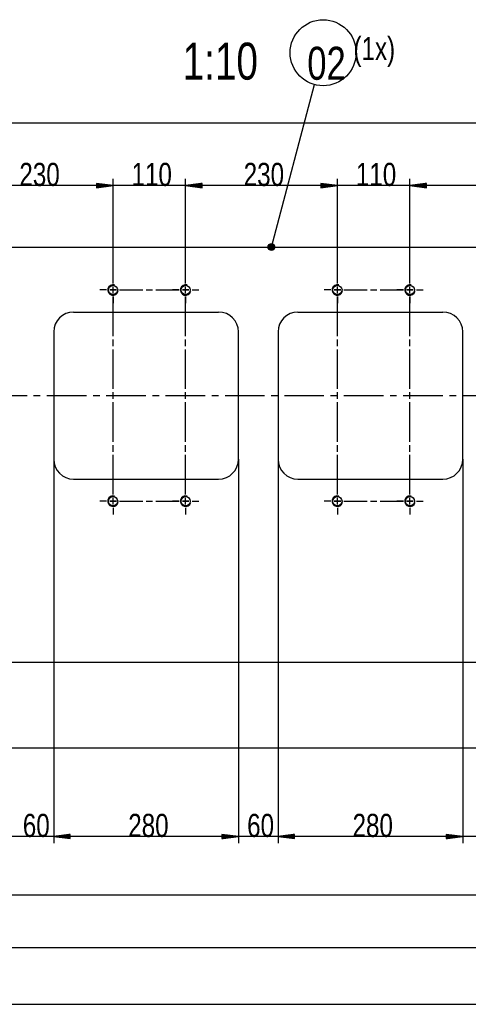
# Model space of a CAD drawing. Header units: millimetres. Extents: x 594 to 1189, y 0 to 841.
# Tile 10 of 16: x 986 to 1054, y 364 to 514. Entities that reach past the tile are written whole.
import ezdxf

# ---------------------------------------------------------------- set-up
doc = ezdxf.new("R2010")
doc.units = ezdxf.units.MM
doc.layers.add('201', color=7, linetype='Continuous')
doc.styles.add('SEACAD_Arial', font='arial.ttf', dxfattribs={"width": 0.75})

msp = doc.modelspace()

# ---------------------------------------------------------------- linework, layer by layer
at = {"layer": '201', "color": 7, "linetype": 'Continuous'}
for p, q in [((1024.58, 479.19), (1031.13, 503.79)), ((743.48, 497.98), (1119.28, 497.98)), ((1000.58, 474.69), (1000.58, 489.5)), ((1000.58, 474.69), (1000.58, 489.5)), ((1011.58, 474.69), (1011.58, 489.5)), ((1011.58, 474.69), (1011.58, 489.5)), ((1034.58, 474.69), (1034.58, 489.5)), ((1034.58, 474.69), (1034.58, 489.5)), ((1045.58, 474.69), (1045.58, 489.5)), ((1045.58, 474.69), (1045.58, 489.5)), ((1000.58, 488.5), (977.58, 488.5)), ((1020.33, 488.5), (991.83, 488.5)), ((1000.58, 488.5), (998.08, 488.83)), ((998.08, 488.83), (998.08, 488.17)), ((1000.58, 488.5), (998.08, 488.83)), ((998.08, 488.83), (998.08, 488.17)), ((998.08, 488.81), (998.26, 488.81)), ((998.08, 488.81), (998.26, 488.81)), ((998.08, 488.81), (998.26, 488.81)), ((998.08, 488.81), (998.26, 488.81)), ((998.08, 488.76), (998.65, 488.76)), ((998.08, 488.76), (998.65, 488.76)), ((998.08, 488.71), (999.03, 488.71)), ((998.08, 488.71), (999.03, 488.71)), ((998.08, 488.66), (999.42, 488.66)), ((998.08, 488.66), (999.42, 488.66)), ((998.08, 488.6), (999.81, 488.6)), ((998.08, 488.6), (999.81, 488.6)), ((998.08, 488.55), (1000.19, 488.55)), ((998.08, 488.55), (1000.19, 488.55)), ((998.08, 488.17), (1000.58, 488.5)), ((998.08, 488.5), (1000.58, 488.5)), ((998.08, 488.5), (1000.58, 488.5)), ((998.08, 488.17), (1000.58, 488.5)), ((998.08, 488.5), (1000.58, 488.5)), ((998.08, 488.5), (1000.58, 488.5)), ((998.08, 488.45), (1000.19, 488.45)), ((998.08, 488.45), (1000.19, 488.45)), ((998.08, 488.4), (999.81, 488.4)), ((998.08, 488.4), (999.81, 488.4)), ((998.08, 488.35), (999.42, 488.35)), ((998.08, 488.35), (999.42, 488.35)), ((998.08, 488.3), (999.03, 488.3)), ((998.08, 488.3), (999.03, 488.3)), ((998.08, 488.25), (998.65, 488.25)), ((998.08, 488.25), (998.65, 488.25)), ((998.08, 488.2), (998.26, 488.2)), ((998.08, 488.2), (998.26, 488.2)), ((998.08, 488.2), (998.26, 488.2)), ((998.08, 488.2), (998.26, 488.2)), ((1014.08, 488.83), (1011.58, 488.5)), ((1014.08, 488.83), (1011.58, 488.5)), ((1034.58, 488.5), (1011.58, 488.5)), ((1011.58, 488.5), (1014.08, 488.17)), ((1014.08, 488.5), (1011.58, 488.5)), ((1014.08, 488.5), (1011.58, 488.5)), ((1011.58, 488.5), (1014.08, 488.17)), ((1014.08, 488.5), (1011.58, 488.5)), ((1014.08, 488.5), (1011.58, 488.5)), ((1014.08, 488.55), (1011.96, 488.55)), ((1014.08, 488.55), (1011.96, 488.55)), ((1014.08, 488.45), (1011.96, 488.45)), ((1014.08, 488.45), (1011.96, 488.45)), ((1014.08, 488.6), (1012.35, 488.6)), ((1014.08, 488.6), (1012.35, 488.6)), ((1014.08, 488.4), (1012.35, 488.4)), ((1014.08, 488.4), (1012.35, 488.4)), ((1014.08, 488.66), (1012.74, 488.66)), ((1014.08, 488.66), (1012.74, 488.66)), ((1014.08, 488.35), (1012.74, 488.35)), ((1014.08, 488.35), (1012.74, 488.35)), ((1014.08, 488.71), (1013.12, 488.71)), ((1014.08, 488.71), (1013.12, 488.71)), ((1014.08, 488.3), (1013.12, 488.3)), ((1014.08, 488.3), (1013.12, 488.3)), ((1014.08, 488.76), (1013.51, 488.76)), ((1014.08, 488.76), (1013.51, 488.76)), ((1014.08, 488.25), (1013.51, 488.25)), ((1014.08, 488.25), (1013.51, 488.25)), ((1014.08, 488.81), (1013.89, 488.81)), ((1014.08, 488.81), (1013.89, 488.81)), ((1014.08, 488.81), (1013.89, 488.81)), ((1014.08, 488.81), (1013.89, 488.81)), ((1014.08, 488.2), (1013.89, 488.2)), ((1014.08, 488.2), (1013.89, 488.2)), ((1014.08, 488.2), (1013.89, 488.2)), ((1014.08, 488.2), (1013.89, 488.2)), ((1014.08, 488.17), (1014.08, 488.83)), ((1014.08, 488.17), (1014.08, 488.83)), ((1054.33, 488.5), (1025.83, 488.5)), ((1034.58, 488.5), (1032.08, 488.83)), ((1032.08, 488.83), (1032.08, 488.17)), ((1034.58, 488.5), (1032.08, 488.83)), ((1032.08, 488.83), (1032.08, 488.17)), ((1032.08, 488.81), (1032.26, 488.81)), ((1032.08, 488.81), (1032.26, 488.81)), ((1032.08, 488.81), (1032.26, 488.81)), ((1032.08, 488.81), (1032.26, 488.81)), ((1032.08, 488.76), (1032.65, 488.76)), ((1032.08, 488.76), (1032.65, 488.76)), ((1032.08, 488.71), (1033.03, 488.71)), ((1032.08, 488.71), (1033.03, 488.71)), ((1032.08, 488.66), (1033.42, 488.66)), ((1032.08, 488.66), (1033.42, 488.66)), ((1032.08, 488.6), (1033.81, 488.6)), ((1032.08, 488.6), (1033.81, 488.6)), ((1032.08, 488.55), (1034.19, 488.55)), ((1032.08, 488.55), (1034.19, 488.55)), ((1032.08, 488.17), (1034.58, 488.5)), ((1032.08, 488.5), (1034.58, 488.5)), ((1032.08, 488.5), (1034.58, 488.5)), ((1032.08, 488.17), (1034.58, 488.5)), ((1032.08, 488.5), (1034.58, 488.5)), ((1032.08, 488.5), (1034.58, 488.5)), ((1032.08, 488.45), (1034.19, 488.45)), ((1032.08, 488.45), (1034.19, 488.45)), ((1032.08, 488.4), (1033.81, 488.4)), ((1032.08, 488.4), (1033.81, 488.4)), ((1032.08, 488.35), (1033.42, 488.35)), ((1032.08, 488.35), (1033.42, 488.35)), ((1032.08, 488.3), (1033.03, 488.3)), ((1032.08, 488.3), (1033.03, 488.3)), ((1032.08, 488.25), (1032.65, 488.25)), ((1032.08, 488.25), (1032.65, 488.25)), ((1032.08, 488.2), (1032.26, 488.2)), ((1032.08, 488.2), (1032.26, 488.2)), ((1032.08, 488.2), (1032.26, 488.2)), ((1032.08, 488.2), (1032.26, 488.2)), ((1048.08, 488.83), (1045.58, 488.5)), ((1048.08, 488.83), (1045.58, 488.5)), ((1068.58, 488.5), (1045.58, 488.5)), ((1045.58, 488.5), (1048.08, 488.17)), ((1048.08, 488.5), (1045.58, 488.5)), ((1048.08, 488.5), (1045.58, 488.5)), ((1045.58, 488.5), (1048.08, 488.17)), ((1048.08, 488.5), (1045.58, 488.5)), ((1048.08, 488.5), (1045.58, 488.5)), ((1048.08, 488.55), (1045.96, 488.55)), ((1048.08, 488.55), (1045.96, 488.55)), ((1048.08, 488.45), (1045.96, 488.45)), ((1048.08, 488.45), (1045.96, 488.45)), ((1048.08, 488.6), (1046.35, 488.6)), ((1048.08, 488.6), (1046.35, 488.6)), ((1048.08, 488.4), (1046.35, 488.4)), ((1048.08, 488.4), (1046.35, 488.4)), ((1048.08, 488.66), (1046.74, 488.66)), ((1048.08, 488.66), (1046.74, 488.66)), ((1048.08, 488.35), (1046.74, 488.35)), ((1048.08, 488.35), (1046.74, 488.35)), ((1048.08, 488.71), (1047.12, 488.71)), ((1048.08, 488.71), (1047.12, 488.71)), ((1048.08, 488.3), (1047.12, 488.3)), ((1048.08, 488.3), (1047.12, 488.3)), ((1048.08, 488.76), (1047.51, 488.76)), ((1048.08, 488.76), (1047.51, 488.76)), ((1048.08, 488.25), (1047.51, 488.25)), ((1048.08, 488.25), (1047.51, 488.25)), ((1048.08, 488.81), (1047.89, 488.81)), ((1048.08, 488.81), (1047.89, 488.81)), ((1048.08, 488.81), (1047.89, 488.81)), ((1048.08, 488.81), (1047.89, 488.81)), ((1048.08, 488.2), (1047.89, 488.2)), ((1048.08, 488.2), (1047.89, 488.2)), ((1048.08, 488.2), (1047.89, 488.2)), ((1048.08, 488.2), (1047.89, 488.2)), ((1048.08, 488.17), (1048.08, 488.83)), ((1048.08, 488.17), (1048.08, 488.83)), ((743.48, 479.19), (1118.28, 479.19)), ((1000.58, 473.69), (1000.58, 474.69)), ((1000.58, 473.69), (1000.58, 474.69)), ((1011.58, 473.69), (1011.58, 474.69)), ((1011.58, 473.69), (1011.58, 474.69)), ((1034.58, 473.69), (1034.58, 474.69)), ((1034.58, 473.69), (1034.58, 474.69)), ((1045.58, 473.69), (1045.58, 474.69)), ((1045.58, 473.69), (1045.58, 474.69)), ((1000.58, 472.19), (1000.58, 473.19)), ((1000.58, 472.19), (1000.58, 473.19)), ((1011.58, 472.19), (1011.58, 473.19)), ((1011.58, 472.19), (1011.58, 473.19)), ((1034.58, 472.19), (1034.58, 473.19)), ((1034.58, 472.19), (1034.58, 473.19)), ((1045.58, 472.19), (1045.58, 473.19)), ((1045.58, 472.19), (1045.58, 473.19)), ((999.58, 472.69), (998.58, 472.69)), ((999.58, 472.69), (998.58, 472.69)), ((1001.08, 472.69), (1000.08, 472.69)), ((1000.08, 472.69), (1001.08, 472.69)), ((1000.58, 465.69), (1000.58, 471.69)), ((1000.58, 471.69), (1000.58, 470.69)), ((1001.58, 472.69), (1002.58, 472.69)), ((1001.58, 472.69), (1005.08, 472.69)), ((1005.58, 472.69), (1006.58, 472.69)), ((1007.08, 472.69), (1010.58, 472.69)), ((1010.58, 472.69), (1009.58, 472.69)), ((1012.08, 472.69), (1011.08, 472.69)), ((1011.08, 472.69), (1012.08, 472.69)), ((1011.58, 465.69), (1011.58, 471.69)), ((1011.58, 471.69), (1011.58, 470.69)), ((1012.58, 472.69), (1013.58, 472.69)), ((1012.58, 472.69), (1013.58, 472.69)), ((1033.58, 472.69), (1032.58, 472.69)), ((1033.58, 472.69), (1032.58, 472.69)), ((1035.08, 472.69), (1034.08, 472.69)), ((1034.08, 472.69), (1035.08, 472.69)), ((1034.58, 465.69), (1034.58, 471.69)), ((1034.58, 471.69), (1034.58, 470.69)), ((1035.58, 472.69), (1036.58, 472.69)), ((1035.58, 472.69), (1039.08, 472.69)), ((1039.58, 472.69), (1040.58, 472.69)), ((1041.08, 472.69), (1044.58, 472.69)), ((1044.58, 472.69), (1043.58, 472.69)), ((1046.08, 472.69), (1045.08, 472.69)), ((1045.08, 472.69), (1046.08, 472.69)), ((1045.58, 465.69), (1045.58, 471.69)), ((1045.58, 471.69), (1045.58, 470.69)), ((1046.58, 472.69), (1047.58, 472.69)), ((1046.58, 472.69), (1047.58, 472.69)), ((994.58, 469.34), (1016.58, 469.34)), ((1028.58, 469.34), (1050.58, 469.34)), ((991.58, 466.34), (991.58, 447.04)), ((1019.58, 447.04), (1019.58, 466.34)), ((1025.58, 466.34), (1025.58, 447.04)), ((1053.58, 447.04), (1053.58, 466.34)), ((1000.58, 464.19), (1000.58, 465.19)), ((1011.58, 464.19), (1011.58, 465.19)), ((1034.58, 464.19), (1034.58, 465.19)), ((1045.58, 464.19), (1045.58, 465.19)), ((1000.58, 457.69), (1000.58, 463.69)), ((1011.58, 457.69), (1011.58, 463.69)), ((1034.58, 457.69), (1034.58, 463.69)), ((1045.58, 457.69), (1045.58, 463.69)), ((981.54, 456.69), (987.54, 456.69)), ((988.54, 456.69), (989.54, 456.69)), ((990.54, 456.69), (996.55, 456.69)), ((997.55, 456.69), (998.55, 456.69)), ((999.55, 456.69), (1005.55, 456.69)), ((1000.58, 456.19), (1000.58, 457.19)), ((1006.55, 456.69), (1007.55, 456.69)), ((1008.55, 456.69), (1014.55, 456.69)), ((1011.58, 456.19), (1011.58, 457.19)), ((1015.55, 456.69), (1016.55, 456.69)), ((1017.55, 456.69), (1023.55, 456.69)), ((1024.55, 456.69), (1025.55, 456.69)), ((1026.55, 456.69), (1032.55, 456.69)), ((1033.55, 456.69), (1034.55, 456.69)), ((1034.58, 456.19), (1034.58, 457.19)), ((1035.55, 456.69), (1041.56, 456.69)), ((1042.56, 456.69), (1043.56, 456.69)), ((1044.56, 456.69), (1050.56, 456.69)), ((1045.58, 456.19), (1045.58, 457.19)), ((1051.56, 456.69), (1052.56, 456.69)), ((1053.56, 456.69), (1059.56, 456.69)), ((1000.58, 449.69), (1000.58, 455.69)), ((1011.58, 449.69), (1011.58, 455.69)), ((1034.58, 449.69), (1034.58, 455.69)), ((1045.58, 449.69), (1045.58, 455.69)), ((1000.58, 448.19), (1000.58, 449.19)), ((1011.58, 448.19), (1011.58, 449.19)), ((1034.58, 448.19), (1034.58, 449.19)), ((1045.58, 448.19), (1045.58, 449.19)), ((1000.58, 441.69), (1000.58, 447.69)), ((1011.58, 441.69), (1011.58, 447.69)), ((1034.58, 441.69), (1034.58, 447.69)), ((1045.58, 441.69), (1045.58, 447.69)), ((991.58, 447.04), (991.58, 388.9)), ((991.58, 447.04), (991.58, 388.9)), ((1019.58, 447.04), (1019.58, 388.9)), ((1019.58, 447.04), (1019.58, 388.9)), ((1025.58, 447.04), (1025.58, 388.9)), ((1025.58, 447.04), (1025.58, 388.9)), ((1053.58, 447.04), (1053.58, 388.9)), ((1053.58, 447.04), (1053.58, 388.9)), ((994.58, 444.04), (1016.58, 444.04)), ((1028.58, 444.04), (1050.58, 444.04)), ((1000.58, 441.69), (1000.58, 442.69)), ((1011.58, 441.69), (1011.58, 442.69)), ((1034.58, 441.69), (1034.58, 442.69)), ((1045.58, 441.69), (1045.58, 442.69)), ((999.58, 440.69), (998.58, 440.69)), ((999.58, 440.69), (998.58, 440.69)), ((1001.08, 440.69), (1000.08, 440.69)), ((1000.08, 440.69), (1001.08, 440.69)), ((1000.58, 440.19), (1000.58, 441.19)), ((1000.58, 440.19), (1000.58, 441.19)), ((1001.58, 440.69), (1002.58, 440.69)), ((1001.58, 440.69), (1005.08, 440.69)), ((1005.58, 440.69), (1006.58, 440.69)), ((1007.08, 440.69), (1010.58, 440.69)), ((1010.58, 440.69), (1009.58, 440.69)), ((1011.08, 440.69), (1012.08, 440.69)), ((1012.08, 440.69), (1011.08, 440.69)), ((1011.58, 440.19), (1011.58, 441.19)), ((1011.58, 440.19), (1011.58, 441.19)), ((1012.58, 440.69), (1013.58, 440.69)), ((1012.58, 440.69), (1013.58, 440.69)), ((1033.58, 440.69), (1032.58, 440.69)), ((1033.58, 440.69), (1032.58, 440.69)), ((1035.08, 440.69), (1034.08, 440.69)), ((1034.08, 440.69), (1035.08, 440.69)), ((1034.58, 440.19), (1034.58, 441.19)), ((1034.58, 440.19), (1034.58, 441.19)), ((1035.58, 440.69), (1036.58, 440.69)), ((1035.58, 440.69), (1039.08, 440.69)), ((1039.58, 440.69), (1040.58, 440.69)), ((1041.08, 440.69), (1044.58, 440.69)), ((1044.58, 440.69), (1043.58, 440.69)), ((1045.08, 440.69), (1046.08, 440.69)), ((1046.08, 440.69), (1045.08, 440.69)), ((1045.58, 440.19), (1045.58, 441.19)), ((1045.58, 440.19), (1045.58, 441.19)), ((1046.58, 440.69), (1047.58, 440.69)), ((1046.58, 440.69), (1047.58, 440.69)), ((1000.58, 439.69), (1000.58, 438.69)), ((1000.58, 439.69), (1000.58, 438.69)), ((1011.58, 439.69), (1011.58, 438.69)), ((1011.58, 439.69), (1011.58, 438.69)), ((1034.58, 439.69), (1034.58, 438.69)), ((1034.58, 439.69), (1034.58, 438.69)), ((1045.58, 439.69), (1045.58, 438.69)), ((1045.58, 439.69), (1045.58, 438.69)), ((717.48, 416.29), (1088.24, 416.29)), ((1102.48, 403.29), (704.39, 403.29)), ((1000.33, 389.9), (976.83, 389.9)), ((994.08, 390.23), (991.58, 389.9)), ((994.08, 390.23), (991.58, 389.9)), ((991.58, 389.9), (994.08, 389.58)), ((994.08, 389.9), (991.58, 389.9)), ((994.08, 389.9), (991.58, 389.9)), ((1019.58, 389.9), (991.58, 389.9)), ((991.58, 389.9), (994.08, 389.58)), ((994.08, 389.9), (991.58, 389.9)), ((994.08, 389.9), (991.58, 389.9)), ((994.08, 389.96), (991.96, 389.96)), ((994.08, 389.96), (991.96, 389.96)), ((994.08, 389.85), (991.96, 389.85)), ((994.08, 389.85), (991.96, 389.85)), ((994.08, 390.01), (992.35, 390.01)), ((994.08, 390.01), (992.35, 390.01)), ((994.08, 389.8), (992.35, 389.8)), ((994.08, 389.8), (992.35, 389.8)), ((994.08, 390.06), (992.74, 390.06)), ((994.08, 390.06), (992.74, 390.06)), ((994.08, 389.75), (992.74, 389.75)), ((994.08, 389.75), (992.74, 389.75)), ((994.08, 390.11), (993.12, 390.11)), ((994.08, 390.11), (993.12, 390.11)), ((994.08, 389.7), (993.12, 389.7)), ((994.08, 389.7), (993.12, 389.7)), ((994.08, 390.16), (993.51, 390.16)), ((994.08, 390.16), (993.51, 390.16)), ((994.08, 389.65), (993.51, 389.65)), ((994.08, 389.65), (993.51, 389.65)), ((994.08, 390.21), (993.89, 390.21)), ((994.08, 390.21), (993.89, 390.21)), ((994.08, 390.21), (993.89, 390.21)), ((994.08, 390.21), (993.89, 390.21)), ((994.08, 389.6), (993.89, 389.6)), ((994.08, 389.6), (993.89, 389.6)), ((994.08, 389.6), (993.89, 389.6)), ((994.08, 389.6), (993.89, 389.6)), ((994.08, 389.58), (994.08, 390.23)), ((994.08, 389.58), (994.08, 390.23)), ((1034.33, 389.9), (1010.83, 389.9)), ((1019.58, 389.9), (1017.08, 390.23)), ((1017.08, 390.23), (1017.08, 389.58)), ((1019.58, 389.9), (1017.08, 390.23)), ((1017.08, 390.23), (1017.08, 389.58)), ((1017.08, 390.21), (1017.26, 390.21)), ((1017.08, 390.21), (1017.26, 390.21)), ((1017.08, 390.21), (1017.26, 390.21)), ((1017.08, 390.21), (1017.26, 390.21)), ((1017.08, 390.16), (1017.65, 390.16)), ((1017.08, 390.16), (1017.65, 390.16)), ((1017.08, 390.11), (1018.03, 390.11)), ((1017.08, 390.11), (1018.03, 390.11)), ((1017.08, 390.06), (1018.42, 390.06)), ((1017.08, 390.06), (1018.42, 390.06)), ((1017.08, 390.01), (1018.81, 390.01)), ((1017.08, 390.01), (1018.81, 390.01)), ((1017.08, 389.96), (1019.19, 389.96)), ((1017.08, 389.96), (1019.19, 389.96)), ((1017.08, 389.58), (1019.58, 389.9)), ((1017.08, 389.9), (1019.58, 389.9)), ((1017.08, 389.9), (1019.58, 389.9)), ((1017.08, 389.58), (1019.58, 389.9)), ((1017.08, 389.9), (1019.58, 389.9)), ((1017.08, 389.9), (1019.58, 389.9)), ((1017.08, 389.85), (1019.19, 389.85)), ((1017.08, 389.85), (1019.19, 389.85)), ((1017.08, 389.8), (1018.81, 389.8)), ((1017.08, 389.8), (1018.81, 389.8)), ((1017.08, 389.75), (1018.42, 389.75)), ((1017.08, 389.75), (1018.42, 389.75)), ((1017.08, 389.7), (1018.03, 389.7)), ((1017.08, 389.7), (1018.03, 389.7)), ((1017.08, 389.65), (1017.65, 389.65)), ((1017.08, 389.65), (1017.65, 389.65)), ((1017.08, 389.6), (1017.26, 389.6)), ((1017.08, 389.6), (1017.26, 389.6)), ((1017.08, 389.6), (1017.26, 389.6)), ((1017.08, 389.6), (1017.26, 389.6)), ((1028.08, 390.23), (1025.58, 389.9)), ((1028.08, 390.23), (1025.58, 389.9)), ((1025.58, 389.9), (1028.08, 389.58)), ((1028.08, 389.9), (1025.58, 389.9)), ((1028.08, 389.9), (1025.58, 389.9)), ((1053.58, 389.9), (1025.58, 389.9)), ((1025.58, 389.9), (1028.08, 389.58)), ((1028.08, 389.9), (1025.58, 389.9)), ((1028.08, 389.9), (1025.58, 389.9)), ((1028.08, 389.96), (1025.96, 389.96)), ((1028.08, 389.96), (1025.96, 389.96)), ((1028.08, 389.85), (1025.96, 389.85)), ((1028.08, 389.85), (1025.96, 389.85)), ((1028.08, 390.01), (1026.35, 390.01)), ((1028.08, 390.01), (1026.35, 390.01)), ((1028.08, 389.8), (1026.35, 389.8)), ((1028.08, 389.8), (1026.35, 389.8)), ((1028.08, 390.06), (1026.74, 390.06)), ((1028.08, 390.06), (1026.74, 390.06)), ((1028.08, 389.75), (1026.74, 389.75)), ((1028.08, 389.75), (1026.74, 389.75)), ((1028.08, 390.11), (1027.12, 390.11)), ((1028.08, 390.11), (1027.12, 390.11)), ((1028.08, 389.7), (1027.12, 389.7)), ((1028.08, 389.7), (1027.12, 389.7)), ((1028.08, 390.16), (1027.51, 390.16)), ((1028.08, 390.16), (1027.51, 390.16)), ((1028.08, 389.65), (1027.51, 389.65)), ((1028.08, 389.65), (1027.51, 389.65)), ((1028.08, 390.21), (1027.89, 390.21)), ((1028.08, 390.21), (1027.89, 390.21)), ((1028.08, 390.21), (1027.89, 390.21)), ((1028.08, 390.21), (1027.89, 390.21)), ((1028.08, 389.6), (1027.89, 389.6)), ((1028.08, 389.6), (1027.89, 389.6)), ((1028.08, 389.6), (1027.89, 389.6)), ((1028.08, 389.6), (1027.89, 389.6)), ((1028.08, 389.58), (1028.08, 390.23)), ((1028.08, 389.58), (1028.08, 390.23)), ((1068.33, 389.9), (1044.83, 389.9)), ((1053.58, 389.9), (1051.08, 390.23)), ((1051.08, 390.23), (1051.08, 389.58)), ((1053.58, 389.9), (1051.08, 390.23)), ((1051.08, 390.23), (1051.08, 389.58)), ((1051.08, 390.21), (1051.26, 390.21)), ((1051.08, 390.21), (1051.26, 390.21)), ((1051.08, 390.21), (1051.26, 390.21)), ((1051.08, 390.21), (1051.26, 390.21)), ((1051.08, 390.16), (1051.65, 390.16)), ((1051.08, 390.16), (1051.65, 390.16)), ((1051.08, 390.11), (1052.03, 390.11)), ((1051.08, 390.11), (1052.03, 390.11)), ((1051.08, 390.06), (1052.42, 390.06)), ((1051.08, 390.06), (1052.42, 390.06)), ((1051.08, 390.01), (1052.81, 390.01)), ((1051.08, 390.01), (1052.81, 390.01)), ((1051.08, 389.96), (1053.19, 389.96)), ((1051.08, 389.96), (1053.19, 389.96)), ((1051.08, 389.58), (1053.58, 389.9)), ((1051.08, 389.9), (1053.58, 389.9)), ((1051.08, 389.9), (1053.58, 389.9)), ((1051.08, 389.58), (1053.58, 389.9)), ((1051.08, 389.9), (1053.58, 389.9)), ((1051.08, 389.9), (1053.58, 389.9)), ((1051.08, 389.85), (1053.19, 389.85)), ((1051.08, 389.85), (1053.19, 389.85)), ((1051.08, 389.8), (1052.81, 389.8)), ((1051.08, 389.8), (1052.81, 389.8)), ((1051.08, 389.75), (1052.42, 389.75)), ((1051.08, 389.75), (1052.42, 389.75)), ((1051.08, 389.7), (1052.03, 389.7)), ((1051.08, 389.7), (1052.03, 389.7)), ((1051.08, 389.65), (1051.65, 389.65)), ((1051.08, 389.65), (1051.65, 389.65)), ((1051.08, 389.6), (1051.26, 389.6)), ((1051.08, 389.6), (1051.26, 389.6)), ((1051.08, 389.6), (1051.26, 389.6)), ((1051.08, 389.6), (1051.26, 389.6)), ((1057.58, 381.01), (852.58, 381.01)), ((717.48, 373.09), (1089.48, 373.09)), ((717.48, 364.49), (1125.48, 364.49))]:
    msp.add_line(p, q, dxfattribs=at)
for centre, radius in [((1032.42, 508.62), 5), ((1024.58, 479.19), 0.508), ((1024.58, 479.19), 0.457), ((1024.58, 479.19), 0.406), ((1024.58, 479.19), 0.356), ((1024.58, 479.19), 0.305), ((1024.58, 479.19), 0.254), ((1024.58, 479.19), 0.203), ((1024.58, 479.19), 0.152), ((1024.58, 479.19), 0.102), ((1024.58, 479.19), 0.0508), ((1000.58, 472.69), 0.7), ((1011.58, 472.69), 0.7), ((1034.58, 472.69), 0.7), ((1045.58, 472.69), 0.7), ((1000.58, 440.69), 0.7), ((1011.58, 440.69), 0.7), ((1034.58, 440.69), 0.7), ((1045.58, 440.69), 0.7)]:
    msp.add_circle(centre, radius, dxfattribs=at)
for centre, radius, start, end in [((1000.58, 472.69), 0.8, 75, 345), ((1011.58, 472.69), 0.8, 75, 345), ((1034.58, 472.69), 0.8, 75, 345), ((1045.58, 472.69), 0.8, 75, 345), ((994.58, 466.34), 3, 90, 180), ((1016.58, 466.34), 3, 0, 90), ((1028.58, 466.34), 3, 90, 180), ((1050.58, 466.34), 3, 0, 90), ((994.58, 447.04), 3, 180, 270), ((1016.58, 447.04), 3, 270, 0), ((1028.58, 447.04), 3, 180, 270), ((1050.58, 447.04), 3, 270, 0), ((1000.58, 440.69), 0.8, 75, 345), ((1011.58, 440.69), 0.8, 75, 345), ((1034.58, 440.69), 0.8, 75, 345), ((1045.58, 440.69), 0.8, 75, 345)]:
    msp.add_arc(centre, radius, start, end, dxfattribs=at)

# ---------------------------------------------------------------- texts
at = {"layer": '201', "attachment_point": 7, "style": 'SEACAD_Arial'}
for s, insert, char_height, width in [('{\\fArial|b0||i0||c0|p34;\\C7;\\H5.6;\\W0.75;1:10}', (1011.12, 504.46), 5.6, 15.3391), ('{\\fArial|b0||i0||c0|p34;\\C7;\\H3.5;\\W0.75;(1x)}', (1037.02, 506.45), 3.5, 8.2935), ('{\\fArial|b0||i0||c0|p34;\\C7;\\H5.;\\W0.75;02}', (1030.02, 504.45), 5, 7.8261), ('{\\fArial|b0||i0||c0|p34;\\C7;\\H3.5;\\W0.75;230}', (986.38, 488.39), 3.5, 8.2174), ('{\\fArial|b0||i0||c0|p34;\\C7;\\H3.5;\\W0.75;110}', (1003.38, 488.39), 3.5, 8.2174), ('{\\fArial|b0||i0||c0|p34;\\C7;\\H3.5;\\W0.75;230}', (1020.38, 488.39), 3.5, 8.2174), ('{\\fArial|b0||i0||c0|p34;\\C7;\\H3.5;\\W0.75;110}', (1037.38, 488.39), 3.5, 8.2174), ('{\\fArial|b0||i0||c0|p34;\\C7;\\H3.5;\\W0.75;60}', (986.9, 389.79), 3.5, 5.4783), ('{\\fArial|b0||i0||c0|p34;\\C7;\\H3.5;\\W0.75;280}', (1002.88, 389.79), 3.5, 8.2174), ('{\\fArial|b0||i0||c0|p34;\\C7;\\H3.5;\\W0.75;60}', (1020.9, 389.79), 3.5, 5.4783), ('{\\fArial|b0||i0||c0|p34;\\C7;\\H3.5;\\W0.75;280}', (1036.88, 389.79), 3.5, 8.2174)]:
    msp.add_mtext(s, dxfattribs=dict(at, insert=insert, char_height=char_height, width=width))

doc.saveas('drawing.dxf')
